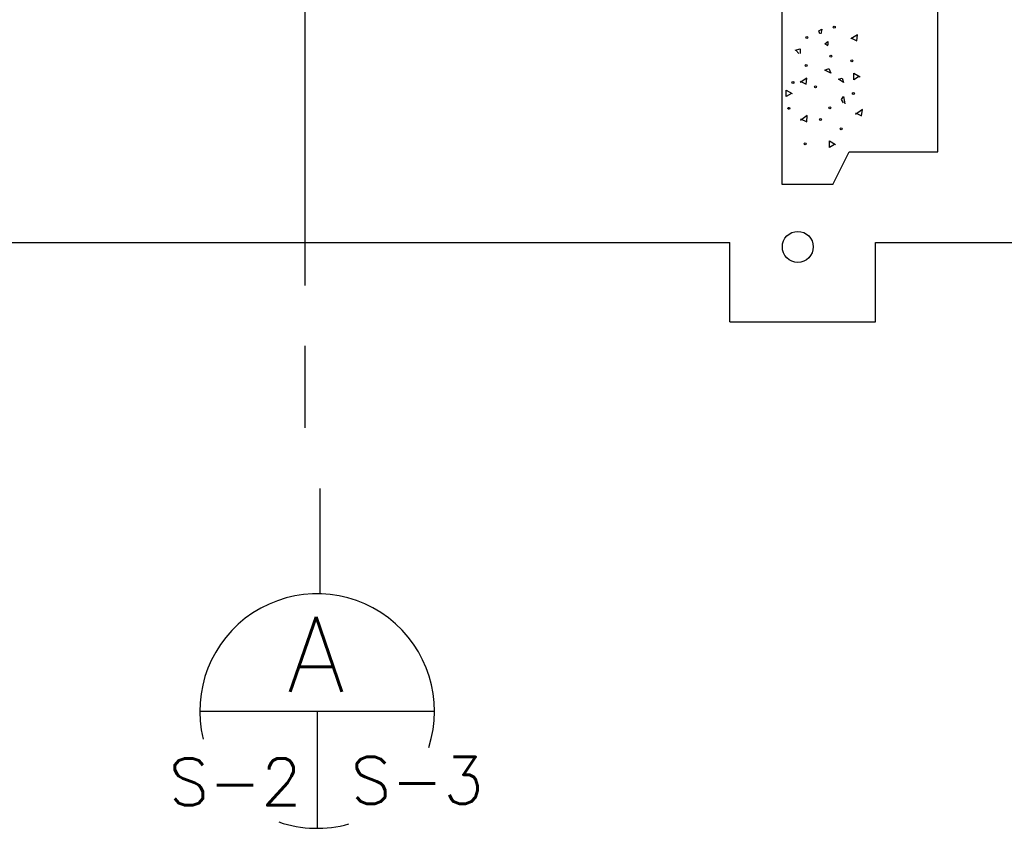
# Model space of a CAD drawing. Extents: x -22.3 to 19.7, y -11.8 to 18.2.
# Tile 11 of 20: x -5.5 to -2.9, y 0.2 to 2.3. Entities that reach past the tile are written whole.
import ezdxf
from ezdxf.enums import TextEntityAlignment as Align

# ---------------------------------------------------------------- set-up
doc = ezdxf.new("R2010")
doc.units = 0
doc.header["$MEASUREMENT"] = 0
doc.layers.add('01', color=7, linetype='CONTINUOUS')
doc.layers.add('02', color=7, linetype='CONTINUOUS')
doc.styles.add('TXT_SHX', font='txt.shx')

msp = doc.modelspace()

# ---------------------------------------------------------------- linework, layer by layer
at = {"layer": '01', "color": 7, "linetype": 'CONTINUOUS'}
for p, q in [((-4.7274, 1.6363), (-4.7274, 3.1633)), ((-3.4574, 1.9053), (-3.4574, 2.6373)), ((-3.0424, 1.9923), (-3.0424, 2.3843)), ((-3.3224, 1.9053), (-3.2784, 1.9923)), ((-3.2784, 1.9923), (-3.0424, 1.9923)), ((-3.3224, 1.9053), (-3.4574, 1.9053)), ((-5.8344, 1.7513), (-3.5964, 1.7513)), ((-3.5964, 1.5393), (-3.5964, 1.7513)), ((-3.2084, 1.7513), (-1.0294, 1.7513)), ((-3.2084, 1.5393), (-3.2084, 1.7513)), ((-3.5964, 1.5393), (-3.2084, 1.5393)), ((-4.7274, 1.2573), (-4.7274, 1.4753))]:
    msp.add_line(p, q, dxfattribs=at)
msp.add_circle((-3.4154, 1.7393), 0.0412, dxfattribs=at)
at = {"layer": '02', "color": 7, "linetype": 'CONTINUOUS'}
for p, q in [((-3.4124, 2.2543), (-3.4204, 2.2633)), ((-4.6874, 0.8163), (-4.6874, 1.0953)), ((-5.0074, 0.5023), (-4.3834, 0.5023)), ((-4.6954, 0.5023), (-4.6954, 0.1903))]:
    msp.add_line(p, q, dxfattribs=at)
for points in [[(-3.3564, 2.3073), (-3.3594, 2.3153), (-3.3514, 2.3193), (-3.3544, 2.3073)], [(-3.3354, 2.2753), (-3.3434, 2.2803), (-3.3354, 2.2863), (-3.3354, 2.2773)], [(-3.2744, 2.2963), (-3.2584, 2.2883), (-3.2564, 2.3043), (-3.2744, 2.2933)], [(-3.4224, 2.2633), (-3.4094, 2.2673), (-3.4094, 2.2543)], [(-3.4094, 2.1813), (-3.3934, 2.1733), (-3.3914, 2.1893), (-3.4094, 2.1773)], [(-3.2534, 2.1923), (-3.2664, 2.1843), (-3.2664, 2.2023), (-3.2494, 2.1923)], [(-3.4324, 2.1483), (-3.4464, 2.1403), (-3.4464, 2.1573), (-3.4304, 2.1483)], [(-3.2934, 2.1233), (-3.2994, 2.1323), (-3.2934, 2.1403), (-3.2904, 2.1203)], [(-3.2614, 2.0963), (-3.2454, 2.0883), (-3.2434, 2.1053), (-3.2614, 2.0923)], [(-3.4084, 2.0803), (-3.3914, 2.0723), (-3.3904, 2.0893), (-3.4084, 2.0763)], [(-3.3174, 2.0123), (-3.3314, 2.0043), (-3.3314, 2.0223), (-3.3154, 2.0123)]]:
    msp.add_lwpolyline(points, dxfattribs=at)
for points in [[(-3.3274, 2.2023), (-3.3434, 2.2103), (-3.3324, 2.2143)], [(-3.2934, 2.1773), (-3.3074, 2.1863), (-3.2974, 2.1893)]]:
    msp.add_lwpolyline(points, close=True, dxfattribs=at)
for centre in [(-3.3182, 2.3251), (-3.3915, 2.2976), (-3.3275, 2.2474), (-3.2716, 2.2352), (-3.3931, 2.2227), (-3.4283, 2.1777), (-3.3684, 2.1656), (-3.2675, 2.1478), (-3.4393, 2.1085), (-3.3303, 2.1097), (-3.355, 2.0785), (-3.3003, 2.0538), (-3.3959, 2.0141)]:
    msp.add_circle(centre, 0.00263, dxfattribs=at)
for start, end in [(341.9698, 193.8121), (251.0405, 285.7467)]:
    msp.add_arc((-4.6954, 0.5023), 0.3125, start, end, dxfattribs=at)

# ---------------------------------------------------------------- texts
at = {"layer": '02', "color": 7, "linetype": 'CONTINUOUS', "style": 'TXT_SHX'}
for s, height, p in [('A', 0.2, (-4.6983, 0.5533)), ('S-2', 0.125, (-4.9139, 0.2513)), ('S-3', 0.125, (-4.4289, 0.2553))]:
    msp.add_text(s, height=height, dxfattribs=at).set_placement(p, align=Align.CENTER)

doc.saveas('drawing.dxf')
